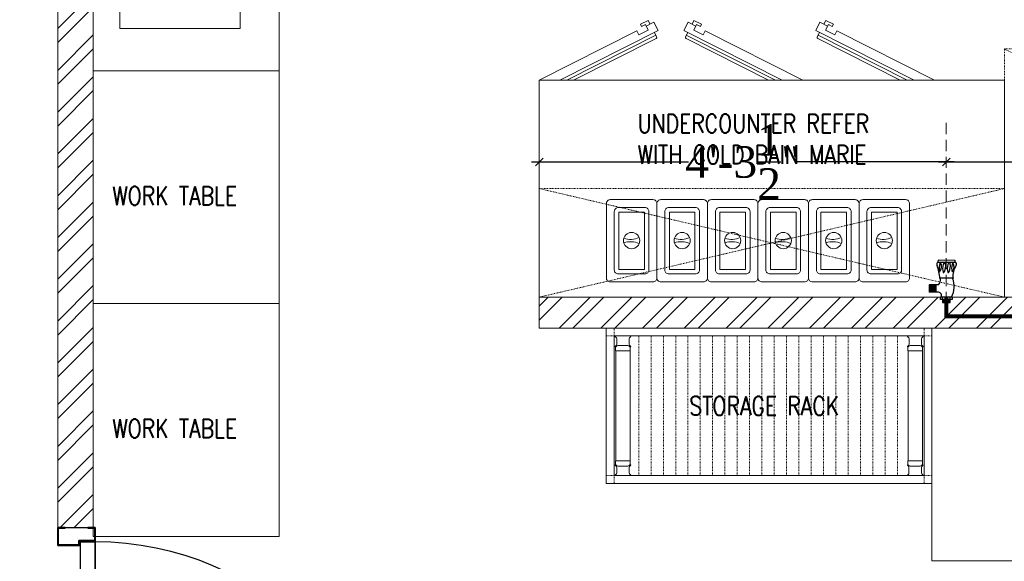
# Model space of a CAD drawing. Header units: inches. Extents: x 119662 to 158499, y 12149 to 20675.
# Tile 76 of 97: x 124819 to 124944, y 19538 to 19607. Entities that reach past the tile are written whole.
import ezdxf

# ---------------------------------------------------------------- set-up
doc = ezdxf.new("R2010")
doc.units = ezdxf.units.IN
doc.header["$MEASUREMENT"] = 0
doc.header["$PDMODE"] = 34
for name, pattern in [('DASHED2', [0.375, 0.25, -0.125]), ('HIDDEN', [0.375, 0.25, -0.125]), ('IHCL-P-MEZZANINE FLOOR PLAN$0$HIDDEN', [0.375, 0.25, -0.125])]:
    doc.linetypes.add(name, pattern=pattern)
for name, color, linetype, lineweight in [('00-GRIDTEXT', 1, 'Continuous', 13), ('CENTER', 46, 'DASHED2', 9), ('door', 1, 'Continuous', 13), ('EQUIPMENT', 7, 'Continuous', 25), ('KIT TEXT.', 5, 'Continuous', 5), ('PD_BRICK WALL_115', 134, 'Continuous', 30), ('PD_DOOR', 42, 'Continuous', 25), ('PD_HATCH', 45, 'Continuous', 9), ('PL. FICTURE', 4, 'Continuous', 25), ('PP-Domestic  Cold Water Supply', 5, 'Continuous', 25)]:
    doc.layers.add(name, color=color, linetype=linetype, lineweight=lineweight)
doc.layers.add('KIT EQUIPMENT', color=7, linetype='Continuous')
doc.layers.add('PP--DIM', color=7, linetype='Continuous')
doc.styles.add('ISO', font='isocp.shx', dxfattribs={"height": 250})
doc.styles.add('TIMES NEW ROMAN', font='times.ttf', dxfattribs={"height": 4})
doc.dimstyles.new('PP-DIM', dxfattribs={"dimtxt": 4, "dimasz": 1, "dimexe": 1, "dimexo": 1, "dimgap": 0.09, "dimtad": 0, "dimdec": 1, "dimzin": 0, "dimdsep": 46, "dimlunit": 4, "dimtxsty": 'TIMES NEW ROMAN', "dimblk": 'ARCHTICK', "dimcen": 0.09, "dimdle": 1, "dimclrd": 256, "dimclre": 256, "dimclrt": 256, "dimadec": 0, "dimazin": 0, "dimtfac": 1, "dimtdec": 4, "dimtofl": 0, "dimtmove": 1, "dimatfit": 3, "dimfxl": 1, "dimtolj": 1, "dimtzin": 0, "dimlwd": -1, "dimlwe": -1, "dimarcsym": 0})

# ---------------------------------------------------------------- blocks, each defined once
blk = doc.blocks.new('sesrgg')
at = {"layer": 'EQUIPMENT', "color": 251, "linetype": 'Continuous', "lineweight": 5}
for p, q in [((1788352.5, 614303.9), (1788353.7, 614303.2)), ((1788400.4, 614306.9), (1788353.3, 614306.9)), ((1788356.8, 614280.4), (1788356.8, 614297.9)), ((1788396.9, 614280.4), (1788396.9, 614297.9)), ((1788396.9, 614280.4), (1788396.9, 614297.9)), ((1788399.9, 614303.2), (1788401.1, 614303.9)), ((1788399.9, 614303.2), (1788401.2, 614303.9)), ((1788402, 614305.2), (1788402, 614305.3)), ((1789294.6, 614305.2), (1789294.6, 614305.3)), ((1789296.7, 614303.2), (1789295.4, 614303.9)), ((1789296.7, 614303.2), (1789295.4, 614303.9)), ((1789296.2, 614306.9), (1789343.3, 614306.9)), ((1789299.7, 614280.4), (1789299.7, 614297.9)), ((1789299.7, 614280.4), (1789299.7, 614297.9)), ((1789339.8, 614280.4), (1789339.8, 614297.9)), ((1789344.1, 614303.9), (1789342.9, 614303.2)), ((1788352.5, 614274.4), (1788353.7, 614275.1)), ((1788353.2, 614271.4), (1788353.2, 614259.3)), ((1788399.9, 614258.8), (1788353.7, 614258.8)), ((1788353.8, 613904.2), (1788353.7, 614258.8)), ((1788355.4, 614273.5), (1788354.7, 614272.2)), ((1788393, 614276.5), (1788360.6, 614276.5)), ((1788399, 614272.2), (1788398.3, 614273.5)), ((1788399.9, 614275.1), (1788401.1, 614274.4)), ((1788399.9, 614275.1), (1788401.2, 614274.4)), ((1788400, 613904.7), (1788399.9, 614258.8)), ((1788400.4, 614271.4), (1788400.4, 614259.3)), ((1788402, 614273), (1788402, 614273)), ((1789294.6, 614273), (1789294.6, 614273)), ((1789296.7, 614275.1), (1789295.4, 614274.4)), ((1789296.7, 614275.1), (1789295.4, 614274.4)), ((1789296.2, 614271.4), (1789296.2, 614259.3)), ((1789296.6, 613904.7), (1789296.7, 614258.8)), ((1789296.7, 614258.8), (1789342.9, 614258.8)), ((1789297.6, 614272.2), (1789298.3, 614273.5)), ((1789303.6, 614276.5), (1789335.9, 614276.5)), ((1789341.2, 614273.5), (1789341.9, 614272.2)), ((1789342.8, 613904.2), (1789342.9, 614258.8)), ((1789344.1, 614274.4), (1789342.9, 614275.1)), ((1789343.4, 614271.4), (1789343.4, 614259.3)), ((1788400, 613904.7), (1788353.8, 613904.7)), ((1789296.6, 613904.7), (1789342.8, 613904.7)), ((1788352.6, 613889.1), (1788353.8, 613888.4)), ((1788353.3, 613892), (1788353.3, 613904.2)), ((1788355.5, 613890), (1788354.8, 613891.2)), ((1788356.9, 613883.1), (1788356.9, 613865.6)), ((1788393.1, 613887), (1788360.7, 613887)), ((1788397, 613883.2), (1788397, 613865.7)), ((1788397, 613865.6), (1788397, 613883.1)), ((1788398.3, 613890), (1788399.1, 613891.2)), ((1788400, 613888.3), (1788401.2, 613889.1)), ((1788401.2, 613889.1), (1788400, 613888.4)), ((1788400.5, 613892), (1788400.5, 613904.2)), ((1788402, 613890.4), (1788402, 613890.5)), ((1789294.5, 613890.4), (1789294.5, 613890.5)), ((1789296.6, 613888.3), (1789295.3, 613889.1)), ((1789295.3, 613889.1), (1789296.6, 613888.4)), ((1789296.1, 613892), (1789296.1, 613904.2)), ((1789298.2, 613890), (1789297.5, 613891.2)), ((1789299.6, 613883.2), (1789299.6, 613865.7)), ((1789299.6, 613865.6), (1789299.6, 613883.1)), ((1789303.5, 613887), (1789335.8, 613887)), ((1789339.7, 613883.1), (1789339.7, 613865.6)), ((1789341.1, 613890), (1789341.8, 613891.2)), ((1789344, 613889.1), (1789342.8, 613888.4)), ((1789343.3, 613892), (1789343.3, 613904.2)), ((1788352.6, 613859.6), (1788353.8, 613860.3)), ((1788400.4, 613856.6), (1788353.4, 613856.6)), ((1788400, 613860.3), (1788401.2, 613859.6)), ((1788401.2, 613859.6), (1788400, 613860.3)), ((1788402, 613858.2), (1788402, 613858.2)), ((1789294.5, 613858.2), (1789294.5, 613858.2)), ((1789296.6, 613860.3), (1789295.3, 613859.6)), ((1789295.3, 613859.6), (1789296.6, 613860.3)), ((1789296.1, 613856.6), (1789343.2, 613856.6)), ((1789344, 613859.6), (1789342.8, 613860.3))]:
    blk.add_line(p, q, dxfattribs=at)
at = {"layer": 'EQUIPMENT', "color": 251, "linetype": 'IHCL-P-MEZZANINE FLOOR PLAN$0$HIDDEN', "lineweight": 5}
for p, q in [((1788428, 613856.6), (1788428, 614306.9)), ((1788467.7, 613856.6), (1788467.7, 614306.9)), ((1788507.4, 613856.6), (1788507.4, 614306.9)), ((1788547.1, 613856.6), (1788547.1, 614306.9)), ((1788586.8, 613856.6), (1788586.8, 614306.9)), ((1788586.8, 613856.6), (1788586.8, 614306.9)), ((1788626.6, 613856.6), (1788626.6, 614306.9)), ((1788666.3, 613856.6), (1788666.3, 614306.9)), ((1788706, 613856.6), (1788706, 614306.9)), ((1788706, 613856.6), (1788706, 614306.9)), ((1788745.7, 613856.6), (1788745.7, 614306.9)), ((1788785.4, 613856.6), (1788785.4, 614306.9)), ((1788825.1, 613856.6), (1788825.1, 614306.9)), ((1788864.9, 613856.6), (1788864.9, 614306.9)), ((1788904.6, 613856.6), (1788904.6, 614306.9)), ((1788944.3, 613856.6), (1788944.3, 614306.9)), ((1788984, 613856.6), (1788984, 614306.9)), ((1789023.7, 613856.6), (1789023.7, 614306.9)), ((1789063.5, 613856.6), (1789063.5, 614306.9)), ((1789103.2, 613856.6), (1789103.2, 614306.9)), ((1789142.9, 613856.6), (1789142.9, 614306.9)), ((1789182.6, 613856.6), (1789182.6, 614306.9)), ((1789222.3, 613856.6), (1789222.3, 614306.9)), ((1789262.1, 613856.6), (1789262.1, 614306.9))]:
    blk.add_line(p, q, dxfattribs=at)
for points in [[(1788348.4, 614306.9), (1788348.4, 614332.1), (1788323.1, 614332.1), (1788323.1, 614306.9)], [(1789348.2, 614306.9), (1789348.2, 614332.1), (1789373.5, 614332.1), (1789373.5, 614306.9)], [(1788348.4, 613856.6), (1788348.4, 613831.3), (1788323.1, 613831.3), (1788323.1, 613856.6)], [(1789348.2, 613856.6), (1789348.2, 613831.3), (1789373.5, 613831.3), (1789373.5, 613856.6)]]:
    blk.add_lwpolyline(points, close=True, dxfattribs=at)
at = {"layer": 'EQUIPMENT', "color": 251, "linetype": 'Continuous', "lineweight": 5}
for centre, radius, start, end in [((1788353.3, 614305.3), 1.6, 89.991, 239.97), ((1788350.7, 614297.9), 6.07, 359.982, 59.988), ((1788403, 614297.9), 6.07, 119.991, 179.997), ((1788403, 614297.9), 6.07, 119.994, 180), ((1788400.4, 614305.3), 1.6, 299.976, 89.991), ((1788400.3, 614305.2), 1.6, 299.973, 359.979), ((1789296.2, 614305.3), 1.6, 90.009, 240.024), ((1789296.2, 614305.2), 1.6, 180.021, 240.027), ((1789293.6, 614297.9), 6.07, 0.003, 60.009), ((1789293.6, 614297.9), 6.07, 0, 60.006), ((1789345.9, 614297.9), 6.07, 120.012, 180.018), ((1789343.3, 614305.3), 1.6, 300.03, 90.009), ((1788353.3, 614273), 1.6, 119.994, 329.979), ((1788353.7, 614259.3), 0.506, 180, 269.973), ((1788350.7, 614280.4), 6.07, 299.976, 359.982), ((1788360.7, 614270.4), 6.07, 89.991, 149.997), ((1788393, 614270.4), 6.07, 29.985, 89.991), ((1788403, 614280.4), 6.07, 179.991, 239.997), ((1788403, 614280.4), 6.07, 180, 239.97), ((1788400.4, 614273), 1.6, 209.967, 59.988), ((1788399.9, 614259.3), 0.506, 269.973, 359.982), ((1788400.3, 614273), 1.6, 359.967, 59.973), ((1789296.2, 614273), 1.6, 120.027, 180.033), ((1789296.2, 614273), 1.6, 120.012, 330.033), ((1789296.7, 614259.3), 0.506, 180.018, 270.027), ((1789293.6, 614280.4), 6.07, 300.003, 0.009), ((1789293.6, 614280.4), 6.07, 300.03, 0), ((1789303.6, 614270.4), 6.07, 90.009, 150.015), ((1789335.9, 614270.4), 6.07, 30.003, 90.009), ((1789345.9, 614280.4), 6.07, 180.018, 240.024), ((1789343.3, 614273), 1.6, 210.021, 60.006), ((1789342.9, 614259.3), 0.506, 270.027, 0), ((1788353.8, 613904.2), 0.506, 89.991, 180), ((1788400, 613904.2), 0.506, 359.982, 89.991), ((1789296.6, 613904.2), 0.506, 90.009, 180.018), ((1789342.8, 613904.2), 0.506, 0, 90.009), ((1788353.4, 613890.4), 1.6, 29.985, 239.97), ((1788350.8, 613883.1), 6.07, 359.982, 59.988), ((1788360.7, 613893.1), 6.07, 209.967, 269.973), ((1788393.1, 613893.1), 6.07, 269.973, 329.979), ((1788403.1, 613883.1), 6.07, 119.994, 180), ((1788403.1, 613883.1), 6.07, 119.991, 179.997), ((1788400.4, 613890.4), 1.6, 299.976, 149.997), ((1788400.4, 613890.4), 1.6, 299.973, 359.979), ((1789296.1, 613890.4), 1.6, 30.003, 240.024), ((1789296.1, 613890.4), 1.6, 180.021, 240.027), ((1789293.5, 613883.1), 6.07, 0, 60.006), ((1789293.5, 613883.1), 6.07, 0.003, 60.009), ((1789303.5, 613893.1), 6.07, 210.021, 270.027), ((1789335.8, 613893.1), 6.07, 270.027, 330.033), ((1789345.8, 613883.1), 6.07, 120.012, 180.018), ((1789343.2, 613890.4), 1.6, 300.03, 150.015), ((1788353.4, 613858.2), 1.6, 119.994, 269.973), ((1788350.8, 613865.6), 6.07, 299.976, 359.982), ((1788403.1, 613865.6), 6.07, 179.991, 239.997), ((1788403.1, 613865.6), 6.07, 180, 239.97), ((1788400.4, 613858.2), 1.6, 269.973, 59.988), ((1788400.4, 613858.2), 1.6, 359.967, 59.973), ((1789296.1, 613858.2), 1.6, 120.027, 180.033), ((1789296.1, 613858.2), 1.6, 120.012, 270.027), ((1789293.5, 613865.6), 6.07, 300.003, 0.009), ((1789293.5, 613865.6), 6.07, 300.03, 0), ((1789345.8, 613865.6), 6.07, 180.018, 240.024), ((1789343.2, 613858.2), 1.6, 270.027, 60.006)]:
    blk.add_arc(centre, radius, start, end, dxfattribs=at)
at = {"layer": 'KIT EQUIPMENT', "color": 251, "lineweight": 5}
for points in [[(1789373.5, 614332.1), (1789373.5, 613831.3), (1788323.1, 613831.3), (1788323.1, 614332.1)], [(1789348.2, 614306.9), (1789348.2, 613856.6), (1788348.4, 613856.6), (1788348.4, 614306.9)]]:
    blk.add_lwpolyline(points, close=True, dxfattribs=at)
blk = doc.blocks.new('A$C6E471120')
at = {"layer": 'PD_HATCH', "lineweight": 5}
h = blk.add_hatch(dxfattribs=at)
h.set_pattern_fill('ANSI32', color=251, scale=254)
h.set_pattern_definition([(45, (-1789305.34, -617415.57), (-67.351921, 67.351921), []), (45, (-1789260.44, -617415.57), (-67.351921, 67.351921), [])])
h.paths.add_polyline_path([(0, -2329.1), (0, -2229.1), (-566.3, -2229.1), (-2166.3, -2229.1), (-3666.3, -2229.1), (-3666.3, -2329.1)])
at = {"layer": 'door', "color": 251, "lineweight": 5}
blk.add_line((-538.6, -2229.1), (-2816.3, -2229.1), dxfattribs=at)
at = {"layer": 'EQUIPMENT', "color": 251, "lineweight": 5, "ltscale": 12}
blk.add_lwpolyline([(-3666.3, -2229.1), (0, -2229.1), (0, -2329.1), (-3666.3, -2329.1)], close=True, dxfattribs=at)
at = {"layer": 'KIT EQUIPMENT', "color": 251, "lineweight": 5}
for p, q in [((-3340, -1349.3), (-3315.1, -1336.8)), ((-3340, -1349.3), (-3336.2, -1356.8)), ((-3323.9, -1350.6), (-3336.2, -1356.8)), ((-3323.9, -1350.6), (-3314.8, -1368.7)), ((-3321.5, -1355.3), (-3296.4, -1342.7)), ((-3315.1, -1336.8), (-3309, -1349)), ((-3296.4, -1342.7), (-3283, -1369.4)), ((-3186.3, -1342.7), (-3199.7, -1369.4)), ((-3161.2, -1355.3), (-3186.3, -1342.7)), ((-3167.6, -1336.8), (-3173.7, -1349)), ((-3158.8, -1350.6), (-3167.9, -1368.7)), ((-3142.7, -1349.3), (-3167.6, -1336.8)), ((-3158.8, -1350.6), (-3146.5, -1356.8)), ((-3142.7, -1349.3), (-3146.5, -1356.8)), ((-2761.3, -1342.7), (-2774.7, -1369.4)), ((-2736.2, -1355.3), (-2761.3, -1342.7)), ((-2742.6, -1336.8), (-2748.7, -1349)), ((-2733.8, -1350.6), (-2742.9, -1368.7)), ((-2717.7, -1349.3), (-2742.6, -1336.8)), ((-2733.8, -1350.6), (-2721.5, -1356.8)), ((-2717.7, -1349.3), (-2721.5, -1356.8)), ((-3666.3, -1529.1), (-3351.6, -1370.5)), ((-3600, -1529.1), (-3283, -1369.4)), ((-3577.8, -1529.1), (-3290.5, -1384.4)), ((-3555.7, -1529.1), (-3289.6, -1395)), ((-3351.6, -1370.5), (-3344.9, -1383.9)), ((-3344.9, -1383.9), (-3314.8, -1368.7)), ((-3295, -1375.5), (-3287.9, -1389.7)), ((-2882.7, -1529.1), (-3199.7, -1369.4)), ((-3187.6, -1375.5), (-3194.8, -1389.7)), ((-2927, -1529.1), (-3193.1, -1395)), ((-2904.9, -1529.1), (-3192.1, -1384.4)), ((-3137.8, -1383.9), (-3167.9, -1368.7)), ((-3131.1, -1370.5), (-3137.8, -1383.9)), ((-2816.3, -1529.1), (-3131.1, -1370.5)), ((-2457.7, -1529.1), (-2774.7, -1369.4)), ((-2762.6, -1375.5), (-2769.8, -1389.7)), ((-2502, -1529.1), (-2768.1, -1395)), ((-2479.9, -1529.1), (-2767.1, -1384.4)), ((-2712.8, -1383.9), (-2742.9, -1368.7)), ((-2706.1, -1370.5), (-2712.8, -1383.9)), ((-2391.3, -1529.1), (-2706.1, -1370.5))]:
    blk.add_line(p, q, dxfattribs=at)
at = {"layer": 'KIT EQUIPMENT', "color": 251, "linetype": 'HIDDEN', "lineweight": 5, "ltscale": 0.025}
blk.add_line((-566.3, -2229.1), (-2166.3, -1429.1), dxfattribs=at)
at = {"layer": 'KIT EQUIPMENT', "color": 251, "linetype": 'HIDDEN', "lineweight": 5, "ltscale": 2}
for p, q in [((-3666.3, -1879.1), (-2166.3, -2229.1)), ((-2166.3, -1879.1), (-3666.3, -2229.1))]:
    blk.add_line(p, q, dxfattribs=at)
at = {"layer": 'KIT EQUIPMENT', "color": 251, "lineweight": 5}
for points in [[(-4505.4, -1499.8), (-5105.4, -1499.8), (-5105.4, -600), (-4505.4, -600)], [(-5019, -1363.5), (-4631.1, -1363.5), (-4631.1, -863.5), (-5019, -863.5)], [(-4505.4, -2250.1), (-4505.4, -1499.8), (-5105.4, -1499.8), (-5105.4, -2250.1)], [(-2166.3, -2229.1), (-3666.3, -2229.1), (-3666.3, -1529.1), (-2166.3, -1529.1)], [(-4505.4, -3000.4), (-4505.4, -2250.1), (-5105.4, -2250.1), (-5105.5, -3000.4)], [(-1200, -3079.1), (-1200, -2329.1), (-2400, -2329.1), (-2400, -3079.1)]]:
    blk.add_lwpolyline(points, close=True, dxfattribs=at)
at = {"layer": 'KIT EQUIPMENT', "color": 251, "linetype": 'HIDDEN', "lineweight": 5, "ltscale": 0.025}
blk.add_lwpolyline([(-566.3, -2229.1), (-2166.3, -2229.1), (-2166.3, -1429.1), (-566.3, -1429.1)], close=True, dxfattribs=at)
at = {"layer": 'KIT EQUIPMENT', "color": 251, "linetype": 'HIDDEN', "lineweight": 5, "ltscale": 2}
blk.add_lwpolyline([(-2166.3, -1879.1), (-2166.3, -2229.1), (-3666.3, -2229.1), (-3666.3, -1879.1)], close=True, dxfattribs=at)
at = {"layer": 'KIT EQUIPMENT', "color": 251, "lineweight": 5, "elevation": 0}
for points in [[(-3287, -1927.6), (-3287, -2167, -0.414214), (-3299.8, -2179.8), (-3437.2, -2179.8, -0.414214), (-3450, -2167), (-3450, -1927.6, -0.414214), (-3437.2, -1914.8), (-3299.8, -1914.8, -0.414214)], [(-3124, -1927.6), (-3124, -2167, -0.414214), (-3136.8, -2179.8), (-3274.2, -2179.8, -0.414214), (-3287, -2167), (-3287, -1927.6, -0.414214), (-3274.2, -1914.8), (-3136.8, -1914.8, -0.414214)], [(-2961, -1927.6), (-2961, -2167, -0.414214), (-2973.8, -2179.8), (-3111.2, -2179.8, -0.414214), (-3124, -2167), (-3124, -1927.6, -0.414214), (-3111.2, -1914.8), (-2973.8, -1914.8, -0.414214)], [(-2798, -1927.6), (-2798, -2167, -0.414214), (-2810.8, -2179.8), (-2948.2, -2179.8, -0.414214), (-2961, -2167), (-2961, -1927.6, -0.414214), (-2948.2, -1914.8), (-2810.8, -1914.8, -0.414214)], [(-2635, -1927.6), (-2635, -2167, -0.414214), (-2647.8, -2179.8), (-2785.2, -2179.8, -0.414214), (-2798, -2167), (-2798, -1927.6, -0.414214), (-2785.2, -1914.8), (-2647.8, -1914.8, -0.414214)], [(-2472, -1927.6), (-2472, -2167, -0.414214), (-2484.8, -2179.8), (-2622.2, -2179.8, -0.414214), (-2635, -2167), (-2635, -1927.6, -0.414214), (-2622.2, -1914.8), (-2484.8, -1914.8, -0.414214)], [(-3312.6, -1953.2), (-3312.6, -2141.4, -0.414214), (-3325.4, -2154.2), (-3411.6, -2154.2, -0.414214), (-3424.4, -2141.4), (-3424.4, -1953.2, -0.414214), (-3411.6, -1940.4), (-3325.4, -1940.4, -0.414214)], [(-3149.6, -1953.2), (-3149.6, -2141.4, -0.414214), (-3162.4, -2154.2), (-3248.6, -2154.2, -0.414214), (-3261.4, -2141.4), (-3261.4, -1953.2, -0.414214), (-3248.6, -1940.4), (-3162.4, -1940.4, -0.414214)], [(-2986.6, -1953.2), (-2986.6, -2141.4, -0.414214), (-2999.4, -2154.2), (-3085.6, -2154.2, -0.414214), (-3098.4, -2141.4), (-3098.4, -1953.2, -0.414214), (-3085.6, -1940.4), (-2999.4, -1940.4, -0.414214)], [(-2823.6, -1953.2), (-2823.6, -2141.4, -0.414214), (-2836.4, -2154.2), (-2922.6, -2154.2, -0.414214), (-2935.4, -2141.4), (-2935.4, -1953.2, -0.414214), (-2922.6, -1940.4), (-2836.4, -1940.4, -0.414214)], [(-2660.6, -1953.2), (-2660.6, -2141.4, -0.414214), (-2673.4, -2154.2), (-2759.6, -2154.2, -0.414214), (-2772.4, -2141.4), (-2772.4, -1953.2, -0.414214), (-2759.6, -1940.4), (-2673.4, -1940.4, -0.414214)], [(-2497.6, -1953.2), (-2497.6, -2141.4, -0.414214), (-2510.4, -2154.2), (-2596.6, -2154.2, -0.414214), (-2609.4, -2141.4), (-2609.4, -1953.2, -0.414214), (-2596.6, -1940.4), (-2510.4, -1940.4, -0.414214)]]:
    blk.add_lwpolyline(points, format="xyb", close=True, dxfattribs=at)
for points in [[(-3327.3, -1955.1), (-3327.3, -2139.5), (-3409.7, -2139.5), (-3409.7, -1955.1)], [(-3164.3, -1955.1), (-3164.3, -2139.5), (-3246.7, -2139.5), (-3246.7, -1955.1)], [(-3001.3, -1955.1), (-3001.3, -2139.5), (-3083.7, -2139.5), (-3083.7, -1955.1)], [(-2838.3, -1955.1), (-2838.3, -2139.5), (-2920.7, -2139.5), (-2920.7, -1955.1)], [(-2675.3, -1955.1), (-2675.3, -2139.5), (-2757.7, -2139.5), (-2757.7, -1955.1)], [(-2512.3, -1955.1), (-2512.3, -2139.5), (-2594.7, -2139.5), (-2594.7, -1955.1)]]:
    blk.add_lwpolyline(points, close=True, dxfattribs=at)
at = {"layer": 'KIT EQUIPMENT', "color": 251, "lineweight": 5}
for centre in [(-3368.5, -2046.7, 0), (-3205.5, -2046.7, 0), (-3042.5, -2046.7, 0), (-2879.5, -2046.7, 0), (-2716.5, -2046.7, 0), (-2553.5, -2046.7, 0)]:
    blk.add_circle(centre, 26.2, dxfattribs=at)
for centre, radius, start, end in [((-3291.4, -1391.5), 3.98, 296.7484, 26.7484), ((-3191.3, -1391.5), 3.98, 153.2516, 243.2516), ((-2766.3, -1391.5), 3.98, 153.2516, 243.2516), ((-3372.8, -1973.2, 0), 69.8, 252.4964, 294.1869), ((-3372.8, -2120.2, 0), 69.8, 65.8131, 107.5036), ((-3209.8, -1973.2, 0), 69.8, 252.4964, 294.1869), ((-3209.8, -2120.2, 0), 69.8, 65.8131, 107.5036), ((-3046.8, -1973.2, 0), 69.8, 252.4964, 294.1869), ((-3046.8, -2120.2, 0), 69.8, 65.8131, 107.5036), ((-2883.8, -1973.2, 0), 69.8, 252.4964, 294.1869), ((-2883.8, -2120.2, 0), 69.8, 65.8131, 107.5036), ((-2720.8, -1973.2, 0), 69.8, 252.4964, 294.1869), ((-2720.8, -2120.2, 0), 69.8, 65.8131, 107.5036), ((-2557.8, -1973.2, 0), 69.8, 252.4964, 294.1869), ((-2557.8, -2120.2, 0), 69.8, 65.8131, 107.5036)]:
    blk.add_arc(centre, radius, start, end, dxfattribs=at)
at = {"layer": 'EQUIPMENT', "color": 251}
blk.add_blockref('sesrgg', (-1791773.5, -616661.3), dxfattribs=at)
at = {"layer": 'KIT TEXT.', "color": 251, "char_height": 60.175, "attachment_point": 7, "style": 'ISO'}
for s, insert, width in [('{\\Fromans|c0;\\W0.8;UNDERCOUNTER REFER\\PWITH COLD BAIN MARIE}', (-3349.4, -1799.7, 488.6), 1100.284), ('\\pi300.49;{\\Fromans|c0;\\W0.8;WORK TABLE}', (-5344.1, -1932.6, 488.6), 1050.284), ('\\pi300.49;{\\Fromans|c0;\\W0.8;WORK TABLE}', (-5344.1, -2682.9, 488.6), 1050.284), ('{\\Fromans|c0;\\W0.8;STORAGE RACK}', (-3182.2, -2610.1, 488.6), 1100.284), ('\\pi526.07;{\\Fromans|c0;\\W0.8; \\P\\pi263.59;CHEST FREEZER}', (-2320.9, -2768.6, 488.6), 1100.284)]:
    blk.add_mtext(s, dxfattribs=dict(at, insert=insert, width=width))
blk = doc.blocks.new('door 1')
at = {"layer": 'PD_DOOR', "color": 8}
for p, q in [((160472.9, 15356.5), (160472.9, 15360.1)), ((160472.9, 15360.1), (160472.9, 15356.5)), ((160602.9, 15360.1), (160472.9, 15360.1)), ((160472.9, 15360.1), (160472.9, 15359.7)), ((160472.9, 15335.1), (160472.9, 15360.1)), ((160472.9, 15359.7), (160472.9, 15335.6)), ((159755.9, 15337.6), (159695.9, 15337.6)), ((159695.9, 15337.6), (159695.9, 15312.6)), ((159695.9, 15312.6), (159695.9, 15337.6)), ((159695.9, 15337.6), (159755.9, 15337.6)), ((159695.9, 15212.6), (159695.9, 15337.6)), ((159697.9, 15312.6), (159697.9, 15335.6)), ((159697.9, 15335.6), (159753.9, 15335.6)), ((159753.9, 15335.6), (159697.9, 15335.6)), ((159697.9, 15335.6), (159697.9, 15312.6)), ((159753.9, 15335.6), (159753.9, 15267.6)), ((159753.9, 15267.6), (159753.9, 15335.6)), ((159755.9, 15265.6), (159755.9, 15337.6)), ((159755.9, 15337.6), (159755.9, 15265.6)), ((160472.9, 15335.1), (160472.9, 15338.8)), ((160472.9, 15338.8), (160472.9, 15335.1)), ((160472.9, 15335.6), (160472.9, 15335.1)), ((160472.9, 15335.1), (160602.9, 15335.1)), ((160795.9, 15337.6), (160735.9, 15337.6)), ((160735.9, 15337.6), (160735.9, 15265.6)), ((160735.9, 15265.6), (160735.9, 15337.6)), ((160735.9, 15337.6), (160795.9, 15337.6)), ((160737.9, 15267.6), (160737.9, 15335.6)), ((160737.9, 15335.6), (160793.9, 15335.6)), ((160793.9, 15335.6), (160737.9, 15335.6)), ((160737.9, 15335.6), (160737.9, 15267.6)), ((160793.9, 15335.6), (160793.9, 15312.6)), ((160793.9, 15312.6), (160793.9, 15335.6)), ((160795.9, 15312.6), (160795.9, 15337.6)), ((160795.9, 15337.6), (160795.9, 15312.6)), ((160795.9, 15337.6), (160795.9, 15212.6)), ((159695.9, 15312.6), (159697.9, 15312.6)), ((159697.9, 15312.6), (159695.9, 15312.6)), ((160615.4, 15322.6), (160615.4, 15272.6)), ((160640.4, 15272.6), (160640.4, 15322.6)), ((160793.9, 15312.6), (160795.9, 15312.6)), ((160795.9, 15312.6), (160793.9, 15312.6)), ((159753.9, 15267.6), (159738.9, 15267.6)), ((159738.9, 15267.6), (159738.9, 15214.6)), ((159738.9, 15214.6), (159738.9, 15267.6)), ((159738.9, 15267.6), (159753.9, 15267.6)), ((159740.9, 15212.6), (159740.9, 15265.6)), ((159740.9, 15265.6), (159755.9, 15265.6)), ((159755.9, 15265.6), (159740.9, 15265.6)), ((159740.9, 15265.6), (159740.9, 15212.6)), ((160747.9, 15262.6), (159743.9, 15262.6)), ((159743.9, 15262.6), (159743.9, 15212.6)), ((160747.9, 15262.6), (159743.9, 15262.6)), ((159743.9, 15262.6), (159743.9, 15212.6)), ((160605.4, 15272.6), (160605.4, 15262.6)), ((160622.1, 15272.6), (160605.4, 15272.6)), ((160605.4, 15272.6), (160622.1, 15272.6)), ((160650.4, 15262.6), (160605.4, 15262.6)), ((160605.4, 15262.6), (160650.4, 15262.6)), ((160640.4, 15272.6), (160615.4, 15272.6)), ((160615.4, 15272.6), (160621.7, 15272.6)), ((160617.9, 15267.6), (160617.9, 15262.6)), ((160637.9, 15267.6), (160617.9, 15267.6)), ((160617.9, 15267.6), (160637.9, 15267.6)), ((160637.9, 15262.6), (160617.9, 15262.6)), ((160617.9, 15262.6), (160637.9, 15262.6)), ((160621.7, 15272.6), (160624.7, 15272.6)), ((160624.7, 15272.6), (160627.9, 15272.6)), ((160627.9, 15272.6), (160631.2, 15272.6)), ((160627.9, 15272.6), (160650.4, 15272.6)), ((160631.2, 15272.6), (160634.2, 15272.6)), ((160650.4, 15272.6), (160633.8, 15272.6)), ((160634.2, 15272.6), (160640.4, 15272.6)), ((160637.9, 15262.6), (160637.9, 15267.6)), ((160650.4, 15262.6), (160650.4, 15272.6)), ((160735.9, 15265.6), (160750.9, 15265.6)), ((160750.9, 15265.6), (160735.9, 15265.6)), ((160752.9, 15267.6), (160737.9, 15267.6)), ((160737.9, 15267.6), (160752.9, 15267.6)), ((160747.9, 15212.6), (160747.9, 15262.6)), ((160747.9, 15262.6), (160747.9, 15212.6)), ((160750.9, 15265.6), (160750.9, 15212.6)), ((160750.9, 15212.6), (160750.9, 15265.6)), ((160752.9, 15214.6), (160752.9, 15267.6)), ((160752.9, 15267.6), (160752.9, 15214.6)), ((159697.9, 15237.6), (159695.9, 15237.6)), ((159695.9, 15237.6), (159695.9, 15212.6)), ((159695.9, 15212.6), (159695.9, 15237.6)), ((159695.9, 15237.6), (159697.9, 15237.6)), ((159697.9, 15214.6), (159697.9, 15237.6)), ((159697.9, 15237.6), (159697.9, 15214.6)), ((160795.9, 15237.6), (160793.9, 15237.6)), ((160793.9, 15237.6), (160793.9, 15214.6)), ((160793.9, 15214.6), (160793.9, 15237.6)), ((160793.9, 15237.6), (160795.9, 15237.6)), ((160795.9, 15212.6), (160795.9, 15237.6)), ((160795.9, 15237.6), (160795.9, 15212.6)), ((159695.9, 15212.6), (159740.9, 15212.6)), ((159740.9, 15212.6), (159695.9, 15212.6)), ((159695.9, 15212.6), (159743.9, 15212.6)), ((159743.9, 15212.6), (159695.9, 15212.6)), ((159738.9, 15214.6), (159697.9, 15214.6)), ((159697.9, 15214.6), (159738.9, 15214.6)), ((159793.9, 15212.6), (159743.9, 15212.6)), ((159743.9, 15212.6), (159743.9, 14208.6)), ((159743.9, 15212.6), (160747.9, 15212.6)), ((159743.9, 15212.6), (159793.9, 15212.6)), ((159743.9, 15212.6), (159793.9, 15212.6)), ((159793.9, 15212.6), (159743.9, 15212.6)), ((159793.9, 14208.6), (159793.9, 15212.6)), ((159793.9, 15212.6), (160747.9, 15212.6)), ((159793.9, 15212.6), (160747.9, 15212.6)), ((160747.9, 15212.6), (159793.9, 15212.6)), ((160605.4, 15212.6), (160605.4, 15202.6)), ((160605.4, 15212.6), (160650.4, 15212.6)), ((160639.2, 15212.6), (160605.4, 15212.6)), ((160605.4, 15202.6), (160650.4, 15202.6)), ((160650.4, 15202.6), (160605.4, 15202.6)), ((160615.4, 15202.6), (160615.4, 15177.6)), ((160615.4, 15202.6), (160640.4, 15202.6)), ((160640.4, 15202.6), (160615.4, 15202.6)), ((160617.9, 15212.6), (160617.9, 15207.6)), ((160617.9, 15212.6), (160637.9, 15212.6)), ((160618.3, 15212.6), (160617.9, 15212.6)), ((160617.9, 15207.6), (160637.9, 15207.6)), ((160637.9, 15207.6), (160617.9, 15207.6)), ((160637.9, 15212.6), (160618.3, 15212.6)), ((160637.9, 15207.6), (160637.9, 15212.6)), ((160650.4, 15212.6), (160639.2, 15212.6)), ((160640.4, 15177.6), (160640.4, 15202.6)), ((160650.4, 15202.6), (160650.4, 15212.6)), ((160747.9, 15212.6), (160795.9, 15212.6)), ((160795.9, 15212.6), (160747.9, 15212.6)), ((160750.9, 15212.6), (160795.9, 15212.6)), ((160795.9, 15212.6), (160750.9, 15212.6)), ((160793.9, 15214.6), (160752.9, 15214.6)), ((160752.9, 15214.6), (160793.9, 15214.6)), ((160472.9, 15165.1), (160472.9, 15161.5)), ((160472.9, 15161.5), (160472.9, 15165.1)), ((160602.9, 15165.1), (160472.9, 15165.1)), ((160472.9, 15165.1), (160472.9, 15164.7)), ((160472.9, 15140.1), (160472.9, 15165.1)), ((160472.9, 15164.7), (160472.9, 15140.6)), ((160472.9, 15143.8), (160472.9, 15140.1)), ((160472.9, 15140.1), (160472.9, 15143.8)), ((160472.9, 15140.6), (160472.9, 15140.1)), ((160472.9, 15140.1), (160602.9, 15140.1)), ((159743.9, 14208.6), (159793.9, 14208.6))]:
    blk.add_line(p, q, dxfattribs=at)
at = {"layer": 'PD_DOOR', "color": 8, "flags": 128}
for points in [[(160460.4, 15347.6), (160460.5, 15348.1), (160460.5, 15348.6), (160460.5, 15349.1), (160460.6, 15349.6), (160460.7, 15350.1), (160460.8, 15350.6), (160460.9, 15351.1), (160461.1, 15351.6), (160461.2, 15352), (160461.4, 15352.5), (160461.6, 15353), (160461.9, 15353.4), (160462.1, 15353.9), (160462.4, 15354.3), (160462.6, 15354.7), (160462.9, 15355.1), (160463.2, 15355.5), (160463.5, 15355.9), (160463.9, 15356.3), (160464.2, 15356.6), (160464.6, 15357), (160465, 15357.3), (160465.4, 15357.6), (160465.8, 15357.9), (160466.2, 15358.2), (160466.6, 15358.4), (160467, 15358.7), (160467.5, 15358.9), (160467.9, 15359.1), (160468.4, 15359.3), (160468.9, 15359.5), (160469.4, 15359.6), (160469.8, 15359.8), (160470.3, 15359.9), (160470.8, 15360), (160471.3, 15360), (160471.8, 15360.1), (160472.3, 15360.1), (160472.8, 15360.1), (160472.9, 15360.1)], [(160640.4, 15322.6), (160640.4, 15324.1), (160640.3, 15325.6), (160640.2, 15327.1), (160640, 15328.6), (160639.7, 15330.1), (160639.4, 15331.6), (160639, 15333), (160638.5, 15334.4), (160638, 15335.9), (160637.5, 15337.2), (160636.9, 15338.6), (160636.2, 15340), (160635.5, 15341.3), (160634.7, 15342.6), (160633.9, 15343.8), (160633, 15345), (160632.1, 15346.2), (160631.1, 15347.4), (160630.1, 15348.5), (160629.1, 15349.5), (160628, 15350.6), (160626.8, 15351.5), (160625.7, 15352.5), (160624.4, 15353.4), (160623.2, 15354.2), (160621.9, 15355), (160620.6, 15355.7), (160619.3, 15356.4), (160617.9, 15357), (160616.5, 15357.6), (160615.1, 15358.1), (160613.7, 15358.6), (160612.2, 15359), (160610.8, 15359.3), (160609.3, 15359.6), (160607.8, 15359.8), (160606.3, 15360), (160604.8, 15360.1), (160603.3, 15360.1), (160602.9, 15360.1)], [(160472.9, 15335.1), (160472.4, 15335.2), (160471.9, 15335.2), (160471.4, 15335.2), (160470.9, 15335.3), (160470.5, 15335.4), (160470, 15335.5), (160469.5, 15335.6), (160469, 15335.8), (160468.5, 15335.9), (160468.1, 15336.1), (160467.6, 15336.3), (160467.2, 15336.6), (160466.7, 15336.8), (160466.3, 15337.1), (160465.9, 15337.3), (160465.5, 15337.6), (160465.1, 15337.9), (160464.7, 15338.2), (160464.3, 15338.6), (160464, 15338.9), (160463.6, 15339.3), (160463.3, 15339.7), (160463, 15340.1), (160462.7, 15340.5), (160462.4, 15340.9), (160462.2, 15341.3), (160461.9, 15341.8), (160461.7, 15342.2), (160461.5, 15342.7), (160461.3, 15343.1), (160461.1, 15343.6), (160461, 15344.1), (160460.8, 15344.5), (160460.7, 15345), (160460.6, 15345.5), (160460.5, 15346), (160460.5, 15346.5), (160460.5, 15347), (160460.4, 15347.5), (160460.4, 15347.6)], [(160602.9, 15335.1), (160603.4, 15335.1), (160603.9, 15335.1), (160604.4, 15335.1), (160604.9, 15335), (160605.4, 15334.9), (160605.9, 15334.8), (160606.4, 15334.7), (160606.9, 15334.5), (160607.3, 15334.3), (160607.8, 15334.2), (160608.3, 15334), (160608.7, 15333.7), (160609.2, 15333.5), (160609.6, 15333.2), (160610, 15333), (160610.4, 15332.7), (160610.8, 15332.4), (160611.2, 15332), (160611.6, 15331.7), (160611.9, 15331.4), (160612.2, 15331), (160612.6, 15330.6), (160612.9, 15330.2), (160613.2, 15329.8), (160613.5, 15329.4), (160613.7, 15329), (160614, 15328.5), (160614.2, 15328.1), (160614.4, 15327.6), (160614.6, 15327.2), (160614.8, 15326.7), (160614.9, 15326.2), (160615.1, 15325.7), (160615.2, 15325.3), (160615.3, 15324.8), (160615.3, 15324.3), (160615.4, 15323.8), (160615.4, 15323.3), (160615.4, 15322.8), (160615.4, 15322.6)], [(160460.4, 15152.6), (160460.5, 15153.1), (160460.5, 15153.6), (160460.5, 15154.1), (160460.6, 15154.6), (160460.7, 15155.1), (160460.8, 15155.6), (160460.9, 15156.1), (160461.1, 15156.6), (160461.2, 15157), (160461.4, 15157.5), (160461.6, 15158), (160461.9, 15158.4), (160462.1, 15158.9), (160462.4, 15159.3), (160462.6, 15159.7), (160462.9, 15160.1), (160463.2, 15160.5), (160463.5, 15160.9), (160463.9, 15161.3), (160464.2, 15161.6), (160464.6, 15162), (160465, 15162.3), (160465.4, 15162.6), (160465.8, 15162.9), (160466.2, 15163.2), (160466.6, 15163.4), (160467, 15163.7), (160467.5, 15163.9), (160467.9, 15164.1), (160468.4, 15164.3), (160468.9, 15164.5), (160469.4, 15164.6), (160469.8, 15164.8), (160470.3, 15164.9), (160470.8, 15165), (160471.3, 15165), (160471.8, 15165.1), (160472.3, 15165.1), (160472.8, 15165.1), (160472.9, 15165.1)], [(160602.9, 15140.1), (160604.4, 15140.2), (160605.9, 15140.3), (160607.4, 15140.4), (160608.9, 15140.6), (160610.4, 15140.9), (160611.9, 15141.2), (160613.3, 15141.6), (160614.7, 15142), (160616.2, 15142.5), (160617.5, 15143.1), (160618.9, 15143.7), (160620.3, 15144.4), (160621.6, 15145.1), (160622.9, 15145.9), (160624.1, 15146.7), (160625.3, 15147.6), (160626.5, 15148.5), (160627.7, 15149.5), (160628.8, 15150.5), (160629.8, 15151.5), (160630.9, 15152.6), (160631.8, 15153.8), (160632.8, 15154.9), (160633.7, 15156.1), (160634.5, 15157.4), (160635.3, 15158.7), (160636, 15160), (160636.7, 15161.3), (160637.3, 15162.7), (160637.9, 15164.1), (160638.4, 15165.5), (160638.9, 15166.9), (160639.3, 15168.3), (160639.6, 15169.8), (160639.9, 15171.3), (160640.1, 15172.8), (160640.3, 15174.2), (160640.4, 15175.7), (160640.4, 15177.2), (160640.4, 15177.6)], [(160615.4, 15177.6), (160615.4, 15177.1), (160615.4, 15176.6), (160615.4, 15176.1), (160615.3, 15175.7), (160615.2, 15175.2), (160615.1, 15174.7), (160615, 15174.2), (160614.8, 15173.7), (160614.6, 15173.2), (160614.5, 15172.8), (160614.3, 15172.3), (160614, 15171.9), (160613.8, 15171.4), (160613.5, 15171), (160613.3, 15170.6), (160613, 15170.2), (160612.7, 15169.8), (160612.3, 15169.4), (160612, 15169), (160611.7, 15168.7), (160611.3, 15168.3), (160610.9, 15168), (160610.5, 15167.7), (160610.1, 15167.4), (160609.7, 15167.1), (160609.3, 15166.9), (160608.8, 15166.6), (160608.4, 15166.4), (160607.9, 15166.2), (160607.5, 15166), (160607, 15165.8), (160606.5, 15165.7), (160606, 15165.5), (160605.6, 15165.4), (160605.1, 15165.3), (160604.6, 15165.3), (160604.1, 15165.2), (160603.6, 15165.2), (160603.1, 15165.1), (160602.9, 15165.1)], [(160472.9, 15140.1), (160472.4, 15140.2), (160471.9, 15140.2), (160471.4, 15140.2), (160470.9, 15140.3), (160470.5, 15140.4), (160470, 15140.5), (160469.5, 15140.6), (160469, 15140.8), (160468.5, 15140.9), (160468.1, 15141.1), (160467.6, 15141.3), (160467.2, 15141.6), (160466.7, 15141.8), (160466.3, 15142.1), (160465.9, 15142.3), (160465.5, 15142.6), (160465.1, 15142.9), (160464.7, 15143.2), (160464.3, 15143.6), (160464, 15143.9), (160463.6, 15144.3), (160463.3, 15144.7), (160463, 15145.1), (160462.7, 15145.5), (160462.4, 15145.9), (160462.2, 15146.3), (160461.9, 15146.8), (160461.7, 15147.2), (160461.5, 15147.7), (160461.3, 15148.1), (160461.1, 15148.6), (160461, 15149.1), (160460.8, 15149.5), (160460.7, 15150), (160460.6, 15150.5), (160460.5, 15151), (160460.5, 15151.5), (160460.5, 15152), (160460.4, 15152.5), (160460.4, 15152.6)]]:
    blk.add_lwpolyline(points, dxfattribs=at)
at = {"layer": 'PD_DOOR', "color": 8}
blk.add_arc((159743.9, 15212.6), 1004, 270, 0, dxfattribs=at)
blk = doc.blocks.new('DOOR1')
at = {"color": 8, "xscale": 0.03818181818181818, "yscale": 0.03818181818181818, "zscale": 0.03818181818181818, "rotation": 90}
blk.add_blockref('door 1', (-2370.94, -8406.75), dxfattribs=at)
blk = doc.blocks.new('FIRST FLOOR')
at = {"layer": 'PD_HATCH', "lineweight": 5}
h = blk.add_hatch(dxfattribs=at)
h.set_pattern_fill('ANSI32', color=251, scale=10)
h.set_pattern_definition([(45, (165803.1266, 37468.1404), (-2.65165043, 2.65165043), []), (45, (165804.8943, 37468.1404), (-2.65165043, 2.65165043), [])])
h.paths.add_polyline_path([(139048.66, 19570.75), (139044.16, 19570.75), (139044.16, 19462.75), (139048.66, 19462.75)])
at = {"layer": 'PD_BRICK WALL_115', "color": 251, "lineweight": 5}
for p, q in [((139044.16, 19570.75), (139044.16, 19462.75)), ((139048.66, 19570.75), (139048.66, 19462.75)), ((139044.16, 19462.75), (139048.66, 19462.75))]:
    blk.add_line(p, q, dxfattribs=at)
at = {"layer": '00-GRIDTEXT', "color": 8, "xscale": 0.03937007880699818, "yscale": 0.03937007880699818, "zscale": 0.03937007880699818}
blk.add_blockref('A$C6E471120', (139249.66, 19579.75), dxfattribs=at)
at = {"layer": 'PD_DOOR', "color": 8, "ltscale": 25}
blk.add_blockref('DOOR1', (142000.72, 21730.02), dxfattribs=at)
blk = doc.blocks.new('ANGLE VALVE1-PP')
at = {"layer": 'CENTER', "ltscale": 5}
blk.add_line((0, 19.94), (0, 0), dxfattribs=at)
at = {"layer": 'PL. FICTURE'}
for p, q in [((0.94, 4.68), (-0.89, 4.69)), ((0.75, 2.69), (-0.72, 2.69)), ((-0.85, 1.95), (-1.91, 1.95)), ((-1.91, 1.95), (-1.91, 1.16)), ((-0.85, 1.16), (-1.91, 1.16)), ((-1.86, 1.95), (-1.86, 1.16)), ((-1.8, 1.95), (-1.8, 1.16)), ((-1.75, 1.95), (-1.75, 1.16)), ((-1.69, 1.95), (-1.69, 1.16)), ((-1.64, 1.95), (-1.64, 1.16)), ((-1.58, 1.95), (-1.58, 1.16)), ((-1.53, 1.95), (-1.53, 1.16)), ((-1.47, 1.95), (-1.47, 1.16)), ((-1.42, 1.95), (-1.42, 1.16)), ((-1.36, 1.95), (-1.36, 1.16)), ((-1.31, 1.95), (-1.31, 1.16)), ((-1.25, 1.95), (-1.25, 1.16)), ((-1.2, 1.95), (-1.2, 1.16)), ((-1.15, 1.95), (-1.15, 1.16)), ((-0.63, 0.62), (0.66, 0.62)), ((-0.63, 0.33), (-0.63, 0.62)), ((0.66, 0.33), (-0.63, 0.33)), ((-0.44, 0.33), (-0.44, 0.62)), ((-0.44, 0.33), (-0.44, 0)), ((-0.44, 0.28), (0.44, 0.28)), ((-0.44, 0.22), (0.44, 0.22)), ((-0.44, 0.17), (0.44, 0.17)), ((-0.44, 0.11), (0.44, 0.11)), ((-0.44, 0.06), (0.44, 0.06)), ((-0.44, 0), (0.44, 0)), ((0, 0), (0, 0.33)), ((0.44, 0.33), (0.44, 0.62)), ((0.44, 0), (0.44, 0.33)), ((0.66, 0.62), (0.66, 0.33))]:
    blk.add_line(p, q, dxfattribs=at)
for centre, radius, start, end in [((-0.81, 4.28), 0.263, 123.5384, 216.0533), ((-0.46, 4.41), 0.504, 147.1624, 170.0789), ((0.04, 21.74), 17.27, 266.6913, 273.1887), ((-1.36, 3.96), 0.833, 317.2334, 32.3378), ((-0.4, 4.17), 0.344, 137.3015, 170.6653), ((-0.03, 4.1), 0.353, 110.2975, 157.3492), ((-1.08, 4.02), 1.02, 0.5091, 23.3313), ((0.49, 4.1), 0.353, 110.2975, 157.3492), ((-0.56, 4.02), 1.02, 0.5091, 23.3313), ((0.04, 3.96), 0.833, 317.2334, 32.3378), ((0.99, 4.18), 0.344, 137.3015, 170.6653), ((1.62, 4.79), 0.684, 188.4516, 204.808), ((0.85, 4.26), 0.281, 340.0867, 58.5665), ((-5.19, 2.47), 4.48, 2.7872, 21.6775), ((0.4, 3.8), 1.21, 159.5193, 199.7037), ((1.22, 3.8), 1.63, 164.6565, 196.3906), ((-0.3, 3.36), 0.0444, 202.3068, 337.6932), ((-1.44, 4.05), 1.38, 329.002, 359.3727), ((1.74, 3.8), 1.63, 164.6565, 196.3906), ((0.22, 3.36), 0.0444, 202.3068, 337.6932), ((-0.92, 4.05), 1.38, 329.002, 359.3727), ((1.79, 3.81), 1.21, 159.5193, 199.7037), ((2.89, 2.94), 2.16, 145.4641, 186.6805), ((-1.83, 2.61), 1.18, 326.0106, 3.9414), ((-1.3, 1.76), 2.19, 328.4203, 25.0044), ((-0.95, 0.74), 0.434, 343.4815, 76.4871)]:
    blk.add_arc(centre, radius, start, end, dxfattribs=at)
blk = doc.blocks.new('_ArchTick')
at = {"color": 251, "linetype": 'ByBlock', "const_width": 0.15}
blk.add_lwpolyline([(-0.5, -0.5), (0.5, 0.5)], dxfattribs=at)
blk = doc.blocks.new('*D724')
at = {"layer": 'Defpoints', "color": 0, "transparency": 16777216}
for p in [(423.34, -61.6), (423.34, -61.6), (504.99, -63.73)]:
    blk.add_point(p, dxfattribs=at)
at = {"layer": 'PP--DIM', "ltscale": 12, "transparency": 16777216}
for p, q in [((423.34, -60.6), (423.34, -60.6)), ((504.99, -62.73), (504.99, -60.6)), ((422.34, -61.6), (457.37, -61.6)), ((505.99, -61.6), (470.96, -61.6))]:
    blk.add_line(p, q, dxfattribs=at)
at = {"layer": 'PP--DIM', "transparency": 16777216, "rotation": 180}
blk.add_blockref('_ArchTick', (423.34, -61.6), dxfattribs=at)
at = {"layer": 'PP--DIM', "transparency": 16777216}
blk.add_blockref('_ArchTick', (504.99, -61.6), dxfattribs=at)
at = {"layer": 'PP--DIM', "transparency": 16777216, "insert": (464.17, -61.6), "char_height": 4, "attachment_point": 5, "style": 'TIMES NEW ROMAN'}
blk.add_mtext('\\A1;6\'-9{\\H1.000000x;\\S1/2;}"', dxfattribs=at)
blk = doc.blocks.new('*D725')
at = {"layer": 'Defpoints', "color": 0, "transparency": 16777216}
for p in [(371.66, -61.6), (371.66, -61.6), (423.34, -61.6)]:
    blk.add_point(p, dxfattribs=at)
at = {"layer": 'PP--DIM', "ltscale": 12, "transparency": 16777216}
for p, q in [((371.66, -60.6), (371.66, -60.6)), ((423.34, -60.6), (423.34, -60.6)), ((370.66, -61.6), (390.62, -61.6)), ((424.34, -61.6), (404.38, -61.6))]:
    blk.add_line(p, q, dxfattribs=at)
at = {"layer": 'PP--DIM', "transparency": 16777216, "rotation": 180}
blk.add_blockref('_ArchTick', (371.66, -61.6), dxfattribs=at)
at = {"layer": 'PP--DIM', "transparency": 16777216}
blk.add_blockref('_ArchTick', (423.34, -61.6), dxfattribs=at)
at = {"layer": 'PP--DIM', "transparency": 16777216, "insert": (397.5, -61.6), "char_height": 4, "attachment_point": 5, "style": 'TIMES NEW ROMAN'}
blk.add_mtext('\\A1;4\'-3{\\H1.000000x;\\S1/2;}"', dxfattribs=at)
blk = doc.blocks.new('zw$A087')
at = {"layer": 'PP-Domestic  Cold Water Supply', "const_width": 0.5}
blk.add_lwpolyline([(423.36, -78.76), (423.36, -81.18), (502.05, -81.18)], dxfattribs=at)
at = {"layer": 'PL. FICTURE', "xscale": 1.143695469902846, "yscale": 1.143695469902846, "zscale": 1.143695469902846}
blk.add_blockref('ANGLE VALVE1-PP', (423.34, -79.45), dxfattribs=at)
at = {"layer": 'PP--DIM', "ltscale": 12}
for base, p1, p2, picture, middle in [((371.66, -61.6), (423.34, -61.6), (371.66, -61.6), '*D725', (397.5, -61.6)), ((423.3423, -61.6001), (504.9939, -63.7306), (423.3423, -61.6001), '*D724', (464.1681, -61.6001))]:
    dim = blk.add_linear_dim(base=base, p1=p1, p2=p2, dimstyle='PP-DIM', override={"dimblk": 'ArchTick'}, dxfattribs=at)
    dim.commit()
    dim.dimension.update_dxf_attribs({"geometry": picture, "text_midpoint": middle})

msp = doc.modelspace()

# ---------------------------------------------------------------- block references
at = {"color": 8}
msp.add_blockref('FIRST FLOOR', (-14220.26, 79.93), dxfattribs=at)

# ---------------------------------------------------------------- next in the draw order: block references
msp.add_blockref('zw$A087', (124513.4, 19650.68))

doc.saveas('drawing.dxf')
